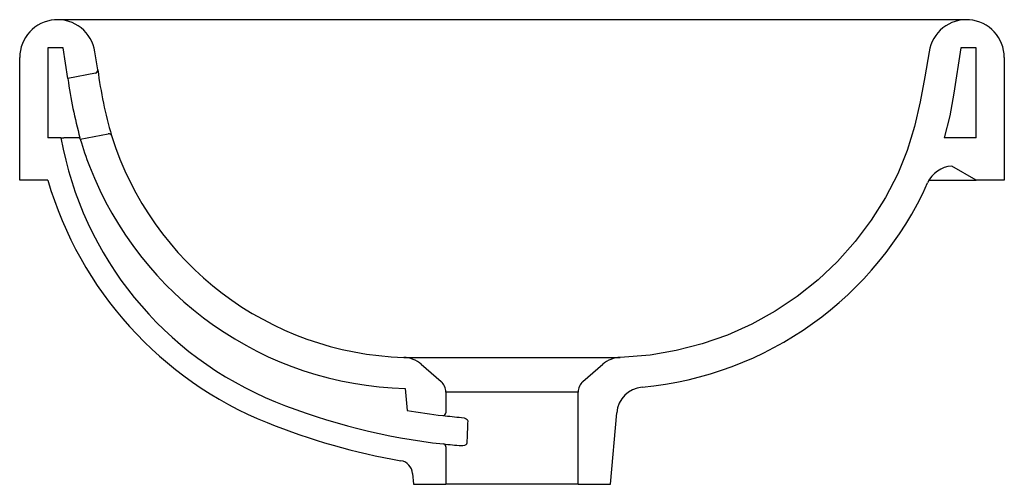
# Model space of a CAD drawing. Header units: millimetres. Extents: x 3807.352 to 3807.702, y 1723.588 to 1723.753.
import ezdxf

# ---------------------------------------------------------------- set-up
doc = ezdxf.new("R2010")
doc.units = ezdxf.units.MM
doc.layers.add('SANINDUSA', color=3, linetype='Continuous')

msp = doc.modelspace()

# ---------------------------------------------------------------- linework, layer by layer
at = {"layer": 'SANINDUSA'}
for p, q in [((3807.361525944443, 1723.74322220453), (3807.361525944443, 1723.711222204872)), ((3807.366942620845, 1723.74322220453), (3807.361525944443, 1723.74322220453)), ((3807.368634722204, 1723.732288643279), (3807.366942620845, 1723.74322220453)), ((3807.691525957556, 1723.74322220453), (3807.686109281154, 1723.74322220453)), ((3807.691525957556, 1723.711222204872), (3807.691525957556, 1723.74322220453)), ((3807.351525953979, 1723.696222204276), (3807.351525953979, 1723.739760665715)), ((3807.379284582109, 1723.735397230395), (3807.378290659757, 1723.741819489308)), ((3807.701525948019, 1723.739760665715), (3807.701525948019, 1723.696222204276)), ((3807.378492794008, 1723.734263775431), (3807.368634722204, 1723.732288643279)), ((3807.373073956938, 1723.710740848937), (3807.383026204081, 1723.712734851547)), ((3807.36619595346, 1723.711222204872), (3807.361525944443, 1723.711222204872)), ((3807.36619595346, 1723.711222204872), (3807.367205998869, 1723.711222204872)), ((3807.372932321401, 1723.711222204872), (3807.367205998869, 1723.711222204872)), ((3807.372945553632, 1723.711222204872), (3807.372932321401, 1723.711222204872)), ((3807.691525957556, 1723.711222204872), (3807.680113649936, 1723.711222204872)), ((3807.691525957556, 1723.696222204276), (3807.682888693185, 1723.701208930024)), ((3807.361525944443, 1723.696222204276), (3807.351525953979, 1723.696222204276)), ((3807.674743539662, 1723.696222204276), (3807.691525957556, 1723.696222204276)), ((3807.701525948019, 1723.696222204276), (3807.691525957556, 1723.696222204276)), ((3807.488028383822, 1723.633276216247), (3807.488450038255, 1723.633275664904)), ((3807.494280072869, 1723.630828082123), (3807.501306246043, 1723.624720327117)), ((3807.551745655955, 1723.624720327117), (3807.558771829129, 1723.630828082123)), ((3807.488548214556, 1723.622257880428), (3807.489228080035, 1723.614486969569)), ((3807.503025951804, 1723.620946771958), (3807.503025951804, 1723.613631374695)), ((3807.550025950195, 1723.620946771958), (3807.503025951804, 1723.620946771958)), ((3807.550025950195, 1723.588222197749), (3807.550025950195, 1723.620946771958)), ((3807.561525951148, 1723.588222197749), (3807.563750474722, 1723.61364863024)), ((3807.503025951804, 1723.601555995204), (3807.503025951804, 1723.588222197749)), ((3807.491186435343, 1723.592102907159), (3807.49152595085, 1723.588222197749)), ((3807.49152595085, 1723.588222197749), (3807.503025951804, 1723.588222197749)), ((3807.550025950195, 1723.588222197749), (3807.503025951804, 1723.588222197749)), ((3807.550025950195, 1723.588222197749), (3807.561525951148, 1723.588222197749))]:
    msp.add_line(p, q, dxfattribs=at)
at = {"layer": 'SANINDUSA', "flags": 128}
for points in [[(3807.68802986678, 1723.753220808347), (3807.686138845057, 1723.753215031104), (3807.685044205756, 1723.753215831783), (3807.683557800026, 1723.753217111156), (3807.681820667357, 1723.753217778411), (3807.679952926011, 1723.753218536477), (3807.678070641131, 1723.753219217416), (3807.676272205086, 1723.753219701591), (3807.67463969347, 1723.75321996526), (3807.673240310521, 1723.753220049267), (3807.672127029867, 1723.753220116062), (3807.671124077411, 1723.753220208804), (3807.66995399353, 1723.753220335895), (3807.668601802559, 1723.753220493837), (3807.66705240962, 1723.753220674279), (3807.663295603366, 1723.753221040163), (3807.658908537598, 1723.753221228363), (3807.654293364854, 1723.75322131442), (3807.649484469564, 1723.753221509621), (3807.644514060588, 1723.753221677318), (3807.639284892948, 1723.75322174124), (3807.633665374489, 1723.753221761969), (3807.625132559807, 1723.753221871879), (3807.615814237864, 1723.753221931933), (3807.605709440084, 1723.753221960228), (3807.595008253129, 1723.753222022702), (3807.584092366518, 1723.753222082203), (3807.573047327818, 1723.753222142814), (3807.561948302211, 1723.753222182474), (3807.550865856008, 1723.753222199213), (3807.539854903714, 1723.753222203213), (3807.528843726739, 1723.753222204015), (3807.515070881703, 1723.753222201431), (3807.501380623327, 1723.753222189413), (3807.487882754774, 1723.753222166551), (3807.474654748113, 1723.753222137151), (3807.461659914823, 1723.753222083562), (3807.44898510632, 1723.753221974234), (3807.436752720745, 1723.753221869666), (3807.425092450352, 1723.753221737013), (3807.416585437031, 1723.753221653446), (3807.409237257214, 1723.753221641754), (3807.402954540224, 1723.753221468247), (3807.397634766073, 1723.753221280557), (3807.393176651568, 1723.753221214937), (3807.390902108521, 1723.753221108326), (3807.388164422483, 1723.753220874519), (3807.385059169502, 1723.753220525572), (3807.381706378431, 1723.753220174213), (3807.378253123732, 1723.753220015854), (3807.375418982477, 1723.753219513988), (3807.372743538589, 1723.753218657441), (3807.370357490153, 1723.753217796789), (3807.368401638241, 1723.753216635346), (3807.367016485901, 1723.753215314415), (3807.365022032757, 1723.753220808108)], [(3807.686109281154, 1723.74322220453), (3807.683620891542, 1723.727143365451), (3807.682124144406, 1723.719125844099), (3807.680113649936, 1723.711222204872)], [(3807.674761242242, 1723.741819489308), (3807.673328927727, 1723.732949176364), (3807.671661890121, 1723.724089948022), (3807.669597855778, 1723.715330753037), (3807.666974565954, 1723.706760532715), (3807.663629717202, 1723.698468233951), (3807.659290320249, 1723.690059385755), (3807.65423967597, 1723.682017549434), (3807.648536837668, 1723.674423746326), (3807.642240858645, 1723.667358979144), (3807.635366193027, 1723.660857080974), (3807.627942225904, 1723.654935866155), (3807.620050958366, 1723.649652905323), (3807.611774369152, 1723.645065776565), (3807.603122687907, 1723.641195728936), (3807.594142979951, 1723.63805858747), (3807.584932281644, 1723.635683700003), (3807.57558764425, 1723.634100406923), (3807.565023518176, 1723.633276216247)], [(3807.373073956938, 1723.710740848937), (3807.372946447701, 1723.711173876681), (3807.372932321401, 1723.711222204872)], [(3807.488450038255, 1723.633275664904), (3807.488593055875, 1723.633275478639), (3807.49019866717, 1723.633272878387), (3807.492888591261, 1723.633267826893), (3807.496445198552, 1723.633261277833), (3807.500979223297, 1723.633255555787), (3807.506114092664, 1723.633251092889), (3807.511992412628, 1723.633247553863), (3807.518121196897, 1723.633245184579), (3807.524673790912, 1723.633244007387), (3807.531092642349, 1723.633244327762), (3807.537565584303, 1723.633246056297), (3807.543542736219, 1723.633248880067), (3807.549198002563, 1723.633252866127), (3807.554028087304, 1723.633257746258), (3807.558202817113, 1723.633263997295), (3807.561373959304, 1723.633270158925), (3807.563641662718, 1723.633274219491), (3807.564669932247, 1723.633275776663), (3807.565023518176, 1723.633276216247), (3807.565023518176, 1723.633276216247)], [(3807.508599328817, 1723.611971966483), (3807.509507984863, 1723.611788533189), (3807.510211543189, 1723.611480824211), (3807.510571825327, 1723.611209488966), (3807.510750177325, 1723.610960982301), (3807.510790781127, 1723.61081699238), (3807.510793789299, 1723.610761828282)], [(3807.508503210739, 1723.601946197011), (3807.509106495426, 1723.601952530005), (3807.509789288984, 1723.602103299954), (3807.510198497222, 1723.602317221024), (3807.510391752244, 1723.602520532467), (3807.510441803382, 1723.602624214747), (3807.510466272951, 1723.602764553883)]]:
    msp.add_lwpolyline(points, dxfattribs=at)
at = {"layer": 'SANINDUSA'}
for centre, radius, start, end in [((3807.364987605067, 1723.739759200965), 0.01346165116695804, 8.803645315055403, 180), ((3807.688064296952, 1723.739759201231), 0.01346165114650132, 0, 171.1963558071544), ((3807.378296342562, 1723.735244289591), 0.001000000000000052, 281.3295876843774, 8.797410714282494), ((3807.538044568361, 1723.756485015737), 0.1601543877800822, 187.5661986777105, 196.1069327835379), ((3807.537371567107, 1723.755843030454), 0.1703729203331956, 187.9467062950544, 195.1828862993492), ((3807.383222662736, 1723.711754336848), 0.0009999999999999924, 17.39160943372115, 101.3295876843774), ((3807.491538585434, 1723.745745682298), 0.1125242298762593, 197.4230043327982, 268.212363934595), ((3807.489248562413, 1723.733514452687), 0.1250555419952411, 190.2683550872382, 248.0275012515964), ((3807.491538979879, 1723.745752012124), 0.1235303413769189, 201.1295816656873, 268.6126892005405), ((3807.683403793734, 1723.691222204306), 0.009999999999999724, 92.95263032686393, 155.9095136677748), ((3807.489248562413, 1723.733514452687), 0.1330555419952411, 196.2766659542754, 248.0275012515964), ((3807.561499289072, 1723.745769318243), 0.1235518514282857, 275.249243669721, 335.8922071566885), ((3807.487719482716, 1723.623280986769), 0.009999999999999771, 48.9999999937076, 88.22984545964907), ((3807.565332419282, 1723.623280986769), 0.009999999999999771, 91.77015454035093, 131.0000000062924), ((3807.498025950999, 1723.620946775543), 0.005, 0, 48.9999999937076), ((3807.555025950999, 1723.620946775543), 0.005, 131.0000000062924, 180), ((3807.573712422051, 1723.612777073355), 0.009999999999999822, 95.21861460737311, 175.0000000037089), ((3807.526525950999, 1723.825906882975), 0.2246846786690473, 248.0275012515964, 263.7677714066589), ((3807.526525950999, 1723.825906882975), 0.2146846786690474, 259.9950499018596, 263.4162781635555), ((3807.502025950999, 1723.613631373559), 0.001000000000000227, 263.4162781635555, 0), ((3807.526525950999, 1723.825906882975), 0.2326846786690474, 248.0275012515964, 260.2331941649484), ((3807.526525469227, 1723.82589943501), 0.2146772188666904, 263.4161779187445, 265.2100667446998), ((3807.526533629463, 1723.825983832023), 0.2247620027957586, 263.7679551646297, 265.3987857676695), ((3807.502025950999, 1723.601555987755), 0.001000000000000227, 0, 83.76777140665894), ((3807.486205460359, 1723.591667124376), 0.00500000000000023, 4.999999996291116, 80.23319416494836)]:
    msp.add_arc(centre, radius, start, end, dxfattribs=at)
msp.add_ellipse((3807.526525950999, 1723.072926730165), major_axis=(0, 0.7015882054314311), ratio=0.03492076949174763, start_param=0.6972723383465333, end_param=0.7148405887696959, dxfattribs=at)
msp.add_open_spline([(3807.37307395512, 1723.710740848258), (3807.374032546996, 1723.707506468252), (3807.375112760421, 1723.704333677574), (3807.376313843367, 1723.701222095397)], degree=3, dxfattribs=at)

doc.saveas('drawing.dxf')
